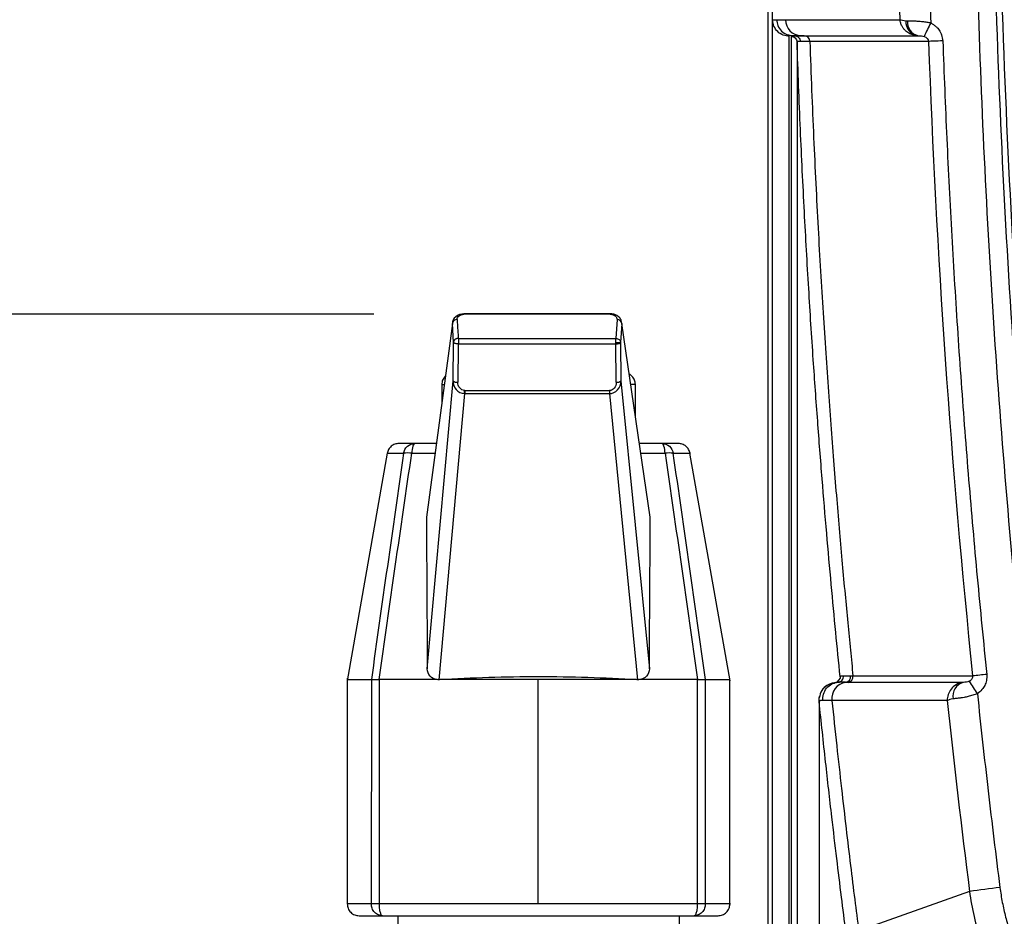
# Model space of a CAD drawing. Header units: millimetres. Extents: x 19 to 819, y 19 to 629.
# Tile 21 of 68: x 185 to 227, y 405 to 443. Entities that reach past the tile are written whole.
import ezdxf

# ---------------------------------------------------------------- set-up
doc = ezdxf.new("R2010")
doc.units = ezdxf.units.MM
doc.header["$LTSCALE"] = 3
doc.layers.add('DIMENSIONS', color=140, linetype='Continuous', lineweight=25)
doc.styles.add('SLDTEXTSTYLE0', font='TXT', dxfattribs={"width": 0.7})
doc.dimstyles.new('SLDDIMSTYLE1', dxfattribs={"dimtxt": 6.474023, "dimasz": 9.906, "dimexe": 0, "dimexo": 0.0625, "dimgap": 1.618506, "dimtad": 0, "dimtih": 1, "dimtoh": 1, "dimrnd": 1e-09, "dimzin": 12, "dimdsep": 46, "dimtxsty": 'SLDTEXTSTYLE0', "dimsah": 1, "dimcen": 0.09, "dimadec": 0, "dimazin": 3, "dimtfac": 1, "dimtofl": 0, "dimtmove": 0, "dimatfit": 3, "dimfxl": 0, "dimfrac": 2, "dimtolj": 1, "dimtzin": 12, "dimarcsym": 0})

# ---------------------------------------------------------------- blocks, each defined once
blk = doc.blocks.new('_D_3')
at = {"layer": 'DIMENSIONS'}
for p, q in [((260.278, 522.021), (134.04, 522.021)), ((143.565, 522.021), (143.565, 445.521)), ((133.946, 433.782), (131.772, 433.782)), ((131.772, 433.782), (131.772, 423.493)), ((153.184, 433.782), (155.358, 433.782)), ((155.358, 433.782), (155.358, 423.493)), ((131.772, 423.493), (133.946, 423.493)), ((155.358, 423.493), (153.184, 423.493)), ((143.565, 347.557), (143.565, 422.044)), ((213.616, 347.557), (134.04, 347.557))]:
    blk.add_line(p, q, dxfattribs=at)
for points in [[(143.565, 522.021), (142.041, 512.115), (145.089, 512.115)], [(143.565, 347.557), (145.089, 357.463), (142.041, 357.463)]]:
    blk.add_solid(points, dxfattribs=at)
at = {"layer": 'DIMENSIONS', "char_height": 6.35, "attachment_point": 1, "style": 'SLDTEXTSTYLE0'}
for s, insert in [('174.5', (131.253, 443.417)), ('6.87', (133.946, 431.679))]:
    blk.add_mtext(s, dxfattribs=dict(at, insert=insert))
blk = doc.blocks.new('_D_4')
at = {"layer": 'DIMENSIONS'}
for p, q in [((200.096, 430.53), (163.35, 430.53)), ((172.875, 430.53), (172.875, 402.439)), ((163.255, 390.701), (161.081, 390.701)), ((161.081, 390.701), (161.081, 380.411)), ((182.494, 390.701), (184.668, 390.701)), ((184.668, 390.701), (184.668, 380.411)), ((161.081, 380.411), (163.255, 380.411)), ((184.668, 380.411), (182.494, 380.411)), ((172.875, 351.057), (172.875, 378.962)), ((195.685, 351.057), (163.35, 351.057))]:
    blk.add_line(p, q, dxfattribs=at)
for points in [[(172.875, 430.53), (171.351, 420.624), (174.399, 420.624)], [(172.875, 351.057), (174.399, 360.963), (171.351, 360.963)]]:
    blk.add_solid(points, dxfattribs=at)
at = {"layer": 'DIMENSIONS', "char_height": 6.35, "attachment_point": 1, "style": 'SLDTEXTSTYLE0'}
for s, insert in [('79.5', (163.255, 400.335)), ('3.13', (163.255, 388.597))]:
    blk.add_mtext(s, dxfattribs=dict(at, insert=insert))

msp = doc.modelspace()

# ---------------------------------------------------------------- linework, layer by layer
for p, q in [((216.764, 456.039), (216.764, 400.653)), ((216.975, 399.449), (216.975, 442.986)), ((217.517, 443.01), (222.365, 443.009)), ((217.718, 442.352), (217.827, 442.331)), ((217.817, 442.33), (217.827, 442.331)), ((217.983, 442.314), (217.877, 442.331)), ((218.175, 442.331), (220.665, 442.331)), ((218.313, 442.331), (220.686, 442.331)), ((220.665, 442.331), (223.113, 442.331)), ((220.686, 442.331), (223.147, 442.331)), ((218.006, 442.067), (218.006, 400.286)), ((210.098, 430.556), (203.906, 430.556)), ((210.097, 430.53), (203.906, 430.53)), ((210.097, 430.53), (210.107, 430.53)), ((210.111, 430.556), (210.098, 430.556)), ((210.386, 430.311), (210.337, 429.511)), ((210.586, 430.137), (210.566, 430.241)), ((203.416, 430.137), (202.315, 421.94)), ((203.461, 429.339), (203.416, 430.137)), ((210.586, 430.137), (210.537, 429.337)), ((211.795, 421.94), (210.586, 430.137)), ((203.664, 429.511), (210.337, 429.511)), ((203.445, 427.714), (203.461, 429.339)), ((203.664, 429.28), (210.337, 429.28)), ((210.354, 427.656), (210.337, 429.28)), ((210.537, 429.337), (210.554, 427.714)), ((202.353, 415.514), (203.445, 427.714)), ((202.965, 427.556), (202.965, 426.782)), ((202.966, 427.556), (203.069, 427.556)), ((203.938, 427.302), (203.925, 427.302)), ((203.938, 427.302), (210.061, 427.302)), ((210.554, 427.714), (211.754, 415.514)), ((211.165, 427.556), (210.967, 427.556)), ((211.165, 426.212), (211.165, 427.556)), ((202.853, 415.054), (203.938, 427.171)), ((203.938, 427.171), (210.061, 427.171)), ((210.061, 427.171), (211.253, 415.054)), ((202.733, 425.056), (201.822, 425.056)), ((212.292, 425.056), (211.336, 425.056)), ((200.656, 424.643), (198.955, 414.999)), ((200.656, 424.643), (201.346, 424.643)), ((201.695, 424.643), (202.678, 424.643)), ((211.397, 424.643), (212.418, 424.643)), ((215.175, 414.999), (213.475, 424.643)), ((198.965, 415.114), (198.965, 405.556)), ((199.984, 415.056), (199.983, 405.556)), ((200.309, 415.056), (200.311, 405.556)), ((202.77, 415.056), (200.309, 415.056)), ((202.876, 415.056), (202.853, 415.054)), ((207.052, 415.056), (202.876, 415.056)), ((211.23, 415.056), (207.052, 415.056)), ((207.052, 405.556), (207.052, 415.056)), ((211.253, 415.054), (211.23, 415.056)), ((213.799, 415.056), (211.336, 415.056)), ((213.797, 405.556), (213.799, 415.056)), ((214.126, 405.556), (214.125, 415.056)), ((215.165, 405.556), (215.165, 415.114)), ((219.834, 415.117), (219.689, 414.943)), ((219.741, 414.944), (219.7, 414.932)), ((219.834, 415.171), (219.836, 415.146)), ((225.311, 406.086), (220.617, 404.415)), ((207.052, 405.556), (200.311, 405.556)), ((213.797, 405.556), (207.052, 405.556)), ((201.103, 405.056), (201.103, 399.564)), ((213.027, 399.564), (213.027, 405.056))]:
    msp.add_line(p, q)
at = {"flags": 128}
for points in [[(224.18, 442.111), (224.082, 442.107), (223.987, 442.104), (223.896, 442.101), (223.812, 442.098), (223.737, 442.095), (223.672, 442.093), (223.618, 442.091), (223.578, 442.089)], [(210.111, 430.556), (210.111, 430.556), (210.112, 430.556), (210.113, 430.554), (210.113, 430.551)], [(219.834, 415.174), (219.834, 415.124), (219.833, 415.11)], [(218.942, 414.126), (218.942, 414.268), (218.953, 414.34)]]:
    msp.add_lwpolyline(points, dxfattribs=at)
for centre, radius, start, end in [((218.196, 443.009), 0.678, 179.9389, 268.2364), ((223.201, 442.908), 0.584, 174.3895, 261.2958), ((223.256, 442.897), 0.576, 173.089, 259.0884), ((240.8, 434.288), 19.166, 153.3739, 155.281), ((218.306, 442.089), 0.242, 0.0575, 88.241), ((203.607, 430.119), 0.192, 87.3475, 174.5721), ((205.59, 430.533), 1.684, 179.2048, 180.1104), ((211.782, 430.533), 1.684, 179.2048, 180.1104), ((210.207, 430.527), 0.1, 163.4484, 178.5608), ((210.395, 430.119), 0.192, 5.5381, 92.6264), ((203.603, 427.887), 0.234, 227.6358, 280.2377), ((198.924, 427.56), 5.008, 355.5607, 357.0539), ((247.215, 427.302), 43.277, 179.9999, 180.1727), ((253.338, 427.302), 43.277, 179.9999, 180.1727), ((210.395, 427.889), 0.236, 259.8822, 312.1546), ((201.52, 423.562), 1.095, 80.8203, 99.1797), ((212.593, 423.554), 1.102, 80.8562, 99.1438), ((220.032, 415.187), 0.247, 278.0042, 6.4314), ((220.131, 415.185), 0.247, 278.7461, 6.6526), ((249.087, 191.982), 224.48, 95.89263, 96.04637), ((219.638, 414.197), 0.701, 93.1637, 136.6304), ((220.168, 414.259), 0.69, 98.4349, 186.7983), ((225.213, 414.361), 0.606, 106.7842, 191.16), ((244.018, 426.883), 22.182, 212.4324, 214.0655), ((276.238, 14.004), 395.376, 97.21259, 97.4006)]:
    msp.add_arc(centre, radius, start, end)
for points, knots in [([(264.088, 394.964), (263.835, 394.966), (263.331, 394.968), (262.574, 394.984), (261.817, 395.008), (261.06, 395.041), (260.302, 395.084), (259.545, 395.136), (258.16, 395.249), (256.151, 395.468), (253.527, 395.868), (250.922, 396.38), (248.771, 396.902), (247.067, 397.377), (245.805, 397.758), (244.539, 398.171), (243.492, 398.54), (242.748, 398.807), (242.316, 398.913), (242, 398.952), (241.662, 398.966), (241.208, 398.969), (240.395, 398.967), (239.499, 398.968), (238.588, 398.969), (237.905, 398.967), (237.207, 398.968), (236.298, 399.039), (235.168, 399.259), (233.857, 399.725), (232.627, 400.394), (231.511, 401.24), (230.54, 402.251), (229.732, 403.395), (229.112, 404.65), (228.761, 405.763), (228.605, 406.564), (228.544, 407.028), (228.502, 407.376), (228.46, 407.724), (228.401, 408.188), (228.304, 409.001), (227.926, 412.173), (227.345, 417.594), (226.687, 425.041), (226.171, 432.495), (225.796, 439.958), (225.562, 447.428), (225.409, 459.886), (225.851, 477.331), (227.158, 493.169), (228.168, 501.986), (228.363, 503.611), (228.476, 504.539), (228.556, 505.236), (228.672, 505.928), (228.899, 506.83), (229.308, 507.919), (229.994, 509.137), (230.861, 510.235), (231.884, 511.192), (233.043, 511.977), (234.307, 512.58), (235.426, 512.911), (236.342, 513.073), (237.038, 513.142), (237.74, 513.155), (238.471, 513.149), (239.647, 513.15), (240.704, 513.15), (241.618, 513.15), (241.974, 513.165), (242.325, 513.209), (242.675, 513.288), (243.017, 513.4), (243.475, 513.571), (244.281, 513.859), (245.439, 514.245), (247.298, 514.817), (249.642, 515.447), (252.015, 515.964), (253.929, 516.311), (255.373, 516.537), (256.82, 516.729), (258.269, 516.885), (259.72, 517.006), (261.174, 517.092), (262.63, 517.145), (263.602, 517.151), (264.088, 517.153)], [0, 0, 0, 0, 0.004234, 0.008469, 0.012707, 0.016947, 0.021191, 0.025439, 0.029691, 0.044519, 0.059336, 0.07424, 0.089062, 0.096479, 0.103932, 0.111174, 0.118842, 0.122568, 0.124425, 0.126294, 0.12791, 0.130093, 0.133916, 0.141562, 0.14513, 0.149209, 0.153028, 0.156836, 0.164494, 0.172285, 0.18009, 0.187908, 0.195703, 0.203526, 0.211313, 0.219102, 0.223034, 0.224997, 0.226959, 0.228921, 0.230882, 0.234806, 0.242654, 0.2845, 0.326314, 0.368111, 0.409906, 0.451713, 0.493548, 0.618999, 0.744425, 0.760113, 0.767959, 0.771882, 0.775806, 0.779737, 0.78364, 0.79141, 0.799186, 0.807009, 0.814794, 0.822611, 0.830413, 0.838211, 0.842112, 0.846007, 0.849947, 0.853892, 0.858278, 0.869672, 0.871643, 0.873613, 0.875646, 0.877585, 0.87962, 0.881679, 0.885793, 0.893981, 0.902171, 0.918434, 0.934714, 0.94291, 0.951087, 0.959249, 0.967401, 0.975547, 0.983692, 0.991842, 1, 1, 1, 1]), ([(229.311, 407.022), (229.306, 407.065), (229.3, 407.111), (229.289, 407.2), (229.272, 407.333), (229.256, 407.467), (229.223, 407.734), (229.201, 407.911), (229.136, 408.445), (229.092, 408.801), (228.965, 409.869), (228.881, 410.581), (228.637, 412.717), (228.482, 414.143), (228.041, 418.422), (227.778, 421.278), (227.082, 429.847), (226.743, 435.565), (226.314, 447.01), (226.224, 452.737), (226.277, 461.336), (226.326, 464.204), (226.486, 469.935), (226.597, 472.798), (227.024, 481.381), (227.433, 487.094), (228.233, 495.65), (228.531, 498.5), (228.942, 502.059), (229.048, 502.949), (229.156, 503.838), (229.199, 504.194), (229.221, 504.378), (229.284, 504.909), (229.325, 505.249), (229.505, 506.223), (229.7, 506.847), (230.098, 507.744), (230.249, 508.038), (230.587, 508.604), (230.771, 508.875), (231.169, 509.393), (231.382, 509.641), (231.839, 510.11), (232.083, 510.334), (232.849, 510.954), (233.403, 511.302), (234.291, 511.727), (234.598, 511.852), (235.219, 512.062), (235.534, 512.149), (236.173, 512.284), (236.496, 512.333), (236.987, 512.379), (237.151, 512.389), (237.399, 512.397), (237.486, 512.399), (237.659, 512.401), (237.747, 512.402), (238.011, 512.403), (238.19, 512.402), (238.552, 512.4), (238.736, 512.4), (239.278, 512.4), (240, 512.4), (240.812, 512.4), (241.263, 512.4), (241.399, 512.4), (241.442, 512.4), (241.54, 512.401), (241.59, 512.401), (241.839, 512.406), (242.045, 512.418), (242.364, 512.458), (242.472, 512.476), (242.689, 512.52), (242.8, 512.547), (243.115, 512.637), (243.307, 512.706), (243.581, 512.806), (243.67, 512.839), (243.8, 512.887), (243.843, 512.903), (243.927, 512.934), (243.968, 512.948), (244.187, 513.026), (244.363, 513.087), (245.24, 513.388), (245.945, 513.615), (249.481, 514.683), (252.348, 515.323), (256.707, 515.97), (258.169, 516.134), (260.377, 516.297), (261.116, 516.337), (262.598, 516.391), (263.343, 516.404), (264.087, 516.404)], [0, 0, 0, 0, 0.000977, 0.000977, 0.001953, 0.003906, 0.003906, 0.007813, 0.007813, 0.015625, 0.015625, 0.03125, 0.03125, 0.0625, 0.0625, 0.125, 0.125, 0.25, 0.25, 0.375, 0.375, 0.4375, 0.4375, 0.5, 0.5, 0.625, 0.625, 0.6875, 0.6875, 0.703125, 0.707031, 0.707031, 0.710938, 0.710938, 0.71875, 0.71875, 0.734375, 0.734375, 0.742188, 0.742188, 0.75, 0.75, 0.757813, 0.757813, 0.765625, 0.765625, 0.78125, 0.78125, 0.789063, 0.789063, 0.796875, 0.796875, 0.804688, 0.804688, 0.808594, 0.808594, 0.810547, 0.810547, 0.8125, 0.8125, 0.816406, 0.816406, 0.820313, 0.820313, 0.828125, 0.835938, 0.837891, 0.837891, 0.838867, 0.838867, 0.839844, 0.839844, 0.84375, 0.84375, 0.845703, 0.845703, 0.847656, 0.847656, 0.851563, 0.851563, 0.853516, 0.853516, 0.854492, 0.854492, 0.855469, 0.855469, 0.859375, 0.859375, 0.875, 0.875, 0.9375, 0.9375, 0.96875, 0.96875, 0.984375, 0.984375, 1, 1, 1, 1]), ([(281.716, 513.508), (278.542, 514.482), (275.305, 515.182), (270.408, 515.833), (268.768, 515.984), (266.295, 516.11), (265.469, 516.136), (263.824, 516.153), (263.004, 516.145), (258.914, 516.02), (255.677, 515.649), (250.874, 514.704), (249.281, 514.323), (246.906, 513.649), (246.116, 513.408), (244.935, 513.02), (244.542, 512.886), (244.052, 512.714), (243.95, 512.677), (243.753, 512.604), (243.656, 512.568), (243.372, 512.464), (243.188, 512.4), (242.829, 512.295), (242.654, 512.255), (242.294, 512.196), (242.109, 512.177), (241.733, 512.154), (241.545, 512.152), (241.137, 512.152), (240.524, 512.152), (239.707, 512.152), (239.094, 512.152), (238.686, 512.152), (238.484, 512.153), (238.075, 512.155), (237.868, 512.156), (237.555, 512.153), (237.452, 512.152), (237.235, 512.145), (237.127, 512.14), (236.588, 512.102), (236.161, 512.037), (235.331, 511.844), (234.926, 511.715), (234.135, 511.393), (233.748, 511.197), (233.019, 510.754), (232.674, 510.506), (232.023, 509.955), (231.716, 509.648), (231.16, 508.998), (230.909, 508.655), (230.463, 507.929), (230.267, 507.544), (229.94, 506.751), (229.81, 506.348), (229.663, 505.732), (229.622, 505.522), (229.556, 505.11), (229.53, 504.907), (229.481, 504.507), (229.459, 504.309), (229.424, 504.017), (229.411, 503.917), (229.387, 503.719), (229.375, 503.621), (229.315, 503.126), (229.268, 502.73), (228.472, 496.003), (227.877, 489.654), (226.556, 470.574), (226.293, 457.855), (226.822, 438.787), (227.152, 432.432), (227.879, 422.902), (228.16, 419.725), (228.639, 414.968), (228.809, 413.384), (229.077, 411.008), (229.169, 410.217), (229.311, 409.03), (229.382, 408.436), (229.467, 407.744), (229.51, 407.398), (229.529, 407.25), (229.541, 407.151), (229.547, 407.104), (229.553, 407.052)], [0, 0, 0, 0, 0.0625, 0.0625, 0.09375, 0.09375, 0.109375, 0.109375, 0.125, 0.125, 0.1875, 0.1875, 0.21875, 0.21875, 0.234375, 0.234375, 0.242187, 0.242187, 0.244141, 0.244141, 0.246094, 0.246094, 0.25, 0.25, 0.253906, 0.253906, 0.257812, 0.257812, 0.261719, 0.261719, 0.265625, 0.273437, 0.277344, 0.277344, 0.28125, 0.28125, 0.285156, 0.285156, 0.287109, 0.287109, 0.289062, 0.289062, 0.296875, 0.296875, 0.304687, 0.304687, 0.3125, 0.3125, 0.320312, 0.320312, 0.328125, 0.328125, 0.335937, 0.335937, 0.34375, 0.34375, 0.351562, 0.351562, 0.355469, 0.355469, 0.359375, 0.359375, 0.363281, 0.363281, 0.365234, 0.365234, 0.367187, 0.367187, 0.375, 0.375, 0.5, 0.5, 0.75, 0.75, 0.875, 0.875, 0.9375, 0.9375, 0.96875, 0.96875, 0.984375, 0.984375, 0.992187, 0.996094, 0.998047, 0.999023, 0.999023, 1, 1, 1, 1]), ([(216.975, 442.986), (216.924, 444.854), (216.815, 448.795), (216.754, 453.125), (216.77, 455.586), (216.772, 455.973)], [0, 0, 0, 0, 0.431614, 0.910478, 1, 1, 1, 1]), ([(223.447, 456.057), (223.448, 455.429), (223.45, 454.174), (223.464, 452.291), (223.486, 450.408), (223.517, 448.525), (223.558, 446.642), (223.607, 444.76), (223.647, 443.505), (223.667, 442.877)], [0, 0, 0, 0, 0.142865, 0.285722, 0.428575, 0.571425, 0.714277, 0.857135, 1, 1, 1, 1]), ([(216.975, 442.986), (216.976, 442.988), (216.978, 442.993), (216.992, 442.999), (217.015, 443.003), (217.047, 443.007), (217.088, 443.009), (217.123, 443.009), (217.141, 443.009)], [0, 0, 0, 0, 0.165898, 0.332209, 0.498855, 0.665755, 0.832831, 1, 1, 1, 1]), ([(217.675, 442.309), (217.593, 442.309), (217.506, 442.323), (217.337, 442.389), (217.256, 442.44), (217.12, 442.571), (217.066, 442.651), (216.995, 442.818), (216.978, 442.905), (216.975, 442.986)], [0, 0, 0, 0, 0.25, 0.25, 0.5, 0.5, 0.75, 0.75, 1, 1, 1, 1]), ([(217.141, 443.009), (217.153, 442.923), (217.177, 442.744), (217.338, 442.518), (217.533, 442.377), (217.671, 442.358), (217.718, 442.352)], [0, 0, 0, 0, 0.2689816, 0.5591826, 0.8493842, 1, 1, 1, 1]), ([(223.113, 442.331), (223.087, 442.332), (223.032, 442.334), (222.949, 442.349), (222.862, 442.374), (222.775, 442.413), (222.69, 442.464), (222.605, 442.533), (222.522, 442.623), (222.448, 442.737), (222.391, 442.868), (222.373, 442.962), (222.365, 443.009)], [0, 0, 0, 0, 0.072061, 0.149014, 0.230684, 0.316729, 0.406629, 0.499686, 0.612539, 0.735496, 0.865796, 1, 1, 1, 1]), ([(222.684, 442.966), (222.712, 442.966), (222.765, 442.966), (222.853, 442.965), (222.944, 442.962), (223.036, 442.957), (223.13, 442.951), (223.224, 442.943), (223.317, 442.933), (223.408, 442.922), (223.497, 442.909), (223.583, 442.894), (223.639, 442.883), (223.667, 442.877)], [0, 0, 0, 0, 0.103122, 0.204459, 0.303703, 0.400587, 0.49489, 0.586438, 0.675105, 0.760811, 0.843519, 0.923235, 1, 1, 1, 1]), ([(223.667, 442.877), (223.706, 442.853), (223.781, 442.807), (223.881, 442.73), (223.964, 442.651), (224.056, 442.536), (224.14, 442.355), (224.166, 442.197), (224.18, 442.111)], [0, 0, 0, 0, 0.143387, 0.273669, 0.392151, 0.500569, 0.730459, 1, 1, 1, 1]), ([(217.675, 400.367), (217.675, 403.067), (217.675, 405.789), (217.675, 411.167), (217.675, 413.823), (217.675, 418.944), (217.675, 421.409), (217.675, 426.027), (217.675, 428.18), (217.675, 432.074), (217.675, 433.815), (217.675, 436.819), (217.675, 438.084), (217.675, 440.114), (217.675, 440.881), (217.675, 441.939), (217.675, 442.23), (217.675, 442.309)], [0, 0, 0, 0, 0.125, 0.125, 0.25, 0.25, 0.375, 0.375, 0.5, 0.5, 0.625, 0.625, 0.75, 0.75, 0.875, 0.875, 1, 1, 1, 1]), ([(217.756, 442.308), (217.756, 442.299), (217.756, 442.282), (217.756, 442.243), (217.756, 442.194), (217.756, 442.135), (217.756, 442.065), (217.756, 441.985), (217.756, 441.895), (217.756, 441.795), (217.756, 441.686), (217.756, 441.567), (217.756, 441.438), (217.756, 441.3), (217.756, 441.153), (217.756, 440.996), (217.756, 440.831), (217.756, 440.657), (217.756, 440.475), (217.756, 440.284), (217.756, 440.084), (217.756, 439.877), (217.756, 439.661), (217.756, 439.437), (217.756, 439.206), (217.756, 438.967), (217.756, 438.721), (217.756, 438.467), (217.756, 438.206), (217.756, 437.938), (217.756, 437.663), (217.756, 437.381), (217.756, 437.093), (217.756, 436.798), (217.756, 436.497), (217.756, 436.189), (217.756, 435.876), (217.756, 435.557), (217.756, 435.231), (217.756, 434.901), (217.756, 434.564), (217.755, 434.223), (217.755, 433.876), (217.755, 433.524), (217.755, 433.167), (217.755, 432.806), (217.755, 432.439), (217.755, 432.068), (217.755, 431.693), (217.755, 431.314), (217.755, 430.93), (217.755, 430.542), (217.755, 430.151), (217.755, 429.755), (217.755, 429.356), (217.755, 428.954), (217.755, 428.548), (217.755, 428.139), (217.755, 427.727), (217.755, 427.312), (217.755, 426.894), (217.755, 426.473), (217.755, 426.049), (217.755, 425.623), (217.755, 425.195), (217.755, 424.764), (217.755, 424.331), (217.755, 423.896), (217.755, 423.46), (217.755, 423.021), (217.755, 422.58), (217.755, 422.138), (217.755, 421.695), (217.755, 421.249), (217.755, 420.803), (217.755, 420.355), (217.755, 419.907), (217.754, 419.457), (217.754, 419.006), (217.754, 418.555), (217.754, 418.102), (217.754, 417.65), (217.754, 417.196), (217.754, 416.742), (217.754, 416.288), (217.754, 415.834), (217.754, 415.379), (217.754, 414.924), (217.754, 414.469), (217.754, 414.014), (217.754, 413.56), (217.754, 413.105), (217.754, 412.651), (217.754, 412.197), (217.754, 411.744), (217.754, 411.291), (217.754, 410.839), (217.754, 410.388), (217.754, 409.937), (217.754, 409.487), (217.753, 409.038), (217.753, 408.59), (217.753, 408.143), (217.753, 407.697), (217.753, 407.252), (217.753, 406.808), (217.753, 406.366), (217.753, 405.925), (217.753, 405.485), (217.753, 405.047), (217.753, 404.61), (217.753, 404.174), (217.753, 403.741), (217.753, 403.309), (217.753, 402.878), (217.753, 402.45), (217.753, 402.023), (217.753, 401.598), (217.753, 401.175), (217.752, 400.753), (217.752, 400.473), (217.752, 400.333)], [0, 0, 0, 0, 0.01076, 0.02148, 0.03216, 0.042801, 0.053401, 0.063961, 0.074482, 0.084962, 0.095403, 0.105803, 0.116164, 0.126484, 0.136765, 0.147006, 0.157207, 0.167368, 0.177489, 0.18757, 0.197611, 0.207612, 0.217573, 0.227494, 0.237376, 0.247217, 0.257018, 0.26678, 0.276501, 0.286183, 0.295825, 0.305426, 0.314988, 0.32451, 0.333992, 0.343434, 0.352836, 0.362198, 0.37152, 0.380802, 0.390044, 0.399246, 0.408408, 0.417531, 0.426613, 0.435656, 0.444658, 0.453621, 0.462543, 0.471426, 0.480269, 0.489072, 0.497835, 0.506558, 0.51524, 0.523884, 0.532487, 0.54105, 0.549573, 0.558056, 0.566499, 0.574903, 0.583266, 0.59159, 0.599873, 0.608117, 0.616321, 0.624484, 0.632608, 0.640692, 0.648736, 0.65674, 0.664704, 0.672628, 0.680512, 0.688356, 0.69616, 0.703924, 0.711649, 0.719333, 0.726977, 0.734582, 0.742146, 0.749671, 0.757156, 0.7646, 0.772005, 0.77937, 0.786695, 0.79398, 0.801225, 0.80843, 0.815595, 0.82272, 0.829805, 0.83685, 0.843856, 0.850821, 0.857747, 0.864632, 0.871478, 0.878283, 0.885049, 0.891775, 0.89846, 0.905106, 0.911712, 0.918278, 0.924804, 0.93129, 0.937736, 0.944142, 0.950508, 0.956835, 0.963121, 0.969367, 0.975574, 0.98174, 0.987867, 0.993953, 1, 1, 1, 1]), ([(217.893, 442.331), (217.878, 442.331), (217.849, 442.331), (217.816, 442.329), (217.789, 442.326), (217.77, 442.321), (217.758, 442.315), (217.757, 442.31), (217.756, 442.308)], [0, 0, 0, 0, 0.16687, 0.333475, 0.499953, 0.666442, 0.833079, 1, 1, 1, 1]), ([(217.756, 442.308), (217.814, 442.308), (217.881, 442.285), (217.978, 442.191), (218.004, 442.125), (218.006, 442.067)], [0, 0, 0, 0, 0.5, 0.5, 1, 1, 1, 1]), ([(218.313, 442.331), (218.283, 442.331), (218.222, 442.331), (218.141, 442.331), (218.067, 442.331), (218.001, 442.331), (217.942, 442.331), (217.909, 442.331), (217.893, 442.331)], [0, 0, 0, 0, 0.166913, 0.333535, 0.500009, 0.666482, 0.833098, 1, 1, 1, 1]), ([(217.893, 442.331), (217.95, 442.331), (218.016, 442.308), (218.112, 442.214), (218.137, 442.148), (218.139, 442.09)], [0, 0, 0, 0, 0.5, 0.5, 1, 1, 1, 1]), ([(223.147, 442.331), (223.19, 442.331), (223.234, 442.33), (223.318, 442.322), (223.357, 442.315), (223.39, 442.302)], [0, 0, 0, 0, 0.5, 0.5, 1, 1, 1, 1]), ([(218.139, 442.09), (218.125, 442.09), (218.097, 442.089), (218.064, 442.087), (218.038, 442.084), (218.019, 442.08), (218.008, 442.074), (218.006, 442.069), (218.006, 442.067)], [0, 0, 0, 0, 0.167068, 0.334058, 0.500909, 0.667557, 0.833941, 1, 1, 1, 1]), ([(219.834, 415.174), (219.772, 415.802), (219.641, 417.104), (219.451, 419.128), (219.258, 421.295), (219.065, 423.605), (218.875, 426.057), (218.683, 428.745), (218.494, 431.699), (218.311, 434.948), (218.141, 438.429), (218.052, 440.829), (218.006, 442.067)], [0, 0, 0, 0, 0.07016, 0.14559, 0.226289, 0.312258, 0.403496, 0.5, 0.612122, 0.732833, 0.862128, 1, 1, 1, 1]), ([(218.548, 442.089), (218.518, 442.089), (218.459, 442.089), (218.38, 442.089), (218.307, 442.089), (218.243, 442.09), (218.186, 442.09), (218.155, 442.09), (218.139, 442.09)], [0, 0, 0, 0, 0.168035, 0.335624, 0.502689, 0.669156, 0.83495, 1, 1, 1, 1]), ([(218.548, 442.089), (218.573, 441.4), (218.622, 440.041), (218.707, 438.033), (218.799, 436.087), (218.897, 434.201), (219, 432.376), (219.107, 430.613), (219.218, 428.91), (219.332, 427.269), (219.448, 425.688), (219.566, 424.168), (219.684, 422.71), (219.802, 421.312), (219.92, 419.974), (220.037, 418.698), (220.151, 417.483), (220.264, 416.328), (220.339, 415.578), (220.376, 415.213)], [0, 0, 0, 0, 0.07683, 0.151409, 0.223737, 0.293814, 0.361641, 0.427217, 0.490542, 0.551616, 0.61044, 0.667012, 0.721334, 0.773406, 0.823226, 0.870796, 0.916115, 0.959183, 1, 1, 1, 1]), ([(224.18, 442.111), (224.205, 441.421), (224.256, 440.042), (224.346, 437.974), (224.445, 435.907), (224.556, 433.841), (224.678, 431.775), (224.81, 429.71), (224.953, 427.646), (225.107, 425.582), (225.272, 423.52), (225.447, 421.458), (225.634, 419.396), (225.831, 417.336), (225.971, 415.963), (226.041, 415.276)], [0, 0, 0, 0, 0.076946, 0.153881, 0.230806, 0.307724, 0.384636, 0.461546, 0.538454, 0.615363, 0.692276, 0.769194, 0.846119, 0.923054, 1, 1, 1, 1]), ([(203.906, 430.551), (203.775, 430.551), (203.645, 430.507), (203.463, 430.353), (203.412, 430.246), (203.416, 430.137)], [0, 0, 0, 0, 0.5, 0.5, 1, 1, 1, 1]), ([(203.616, 430.311), (203.612, 430.368), (203.642, 430.425), (203.749, 430.506), (203.827, 430.53), (203.906, 430.53)], [0, 0, 0, 0, 0.5, 0.5, 1, 1, 1, 1]), ([(203.616, 430.311), (203.625, 430.155), (203.64, 429.889), (203.657, 429.622), (203.664, 429.511)], [0, 0, 0, 0, 0.583319, 1, 1, 1, 1]), ([(210.107, 430.53), (210.184, 430.528), (210.259, 430.503), (210.362, 430.423), (210.39, 430.367), (210.386, 430.311)], [0, 0, 0, 0, 0.5, 0.5, 1, 1, 1, 1]), ([(210.566, 430.241), (210.563, 430.259), (210.553, 430.326), (210.482, 430.408), (210.386, 430.478), (210.302, 430.518), (210.21, 430.544), (210.146, 430.548), (210.113, 430.551)], [0, 0, 0, 0, 0.107993, 0.421769, 0.572138, 0.717866, 0.859929, 1, 1, 1, 1]), ([(203.664, 429.511), (203.649, 429.51), (203.619, 429.508), (203.576, 429.494), (203.54, 429.475), (203.511, 429.451), (203.491, 429.427), (203.477, 429.403), (203.469, 429.382), (203.464, 429.365), (203.462, 429.351), (203.462, 429.342), (203.461, 429.339)], [0, 0, 0, 0, 0.147631, 0.292512, 0.429695, 0.555238, 0.666629, 0.762731, 0.843453, 0.909339, 0.961227, 1, 1, 1, 1]), ([(203.664, 429.511), (203.665, 429.509), (203.667, 429.504), (203.667, 429.489), (203.668, 429.459), (203.667, 429.414), (203.668, 429.362), (203.667, 429.32), (203.667, 429.293), (203.665, 429.283), (203.664, 429.28)], [0, 0, 0, 0, 0.030254, 0.121675, 0.280158, 0.499794, 0.704973, 0.871958, 0.968224, 1, 1, 1, 1]), ([(210.337, 429.337), (210.337, 429.372), (210.337, 429.409), (210.337, 429.47), (210.337, 429.495), (210.337, 429.511)], [0, 0, 0, 0, 0.5, 0.5, 1, 1, 1, 1]), ([(210.337, 429.511), (210.383, 429.51), (210.438, 429.493), (210.516, 429.425), (210.536, 429.378), (210.537, 429.337)], [0, 0, 0, 0, 0.5, 0.5, 1, 1, 1, 1]), ([(203.664, 429.28), (203.651, 429.28), (203.621, 429.281), (203.572, 429.286), (203.518, 429.297), (203.482, 429.311), (203.468, 429.324), (203.463, 429.332), (203.462, 429.336), (203.461, 429.339)], [0, 0, 0, 0, 0.124969, 0.290421, 0.496396, 0.7517, 0.877433, 0.926963, 1, 1, 1, 1]), ([(203.664, 429.28), (203.661, 429.054), (203.653, 428.513), (203.648, 427.972), (203.645, 427.656)], [0, 0, 0, 0, 0.4166739, 1, 1, 1, 1]), ([(210.337, 429.337), (210.383, 429.337), (210.437, 429.337), (210.515, 429.337), (210.535, 429.337), (210.537, 429.337)], [0, 0, 0, 0, 0.5, 0.5, 1, 1, 1, 1]), ([(210.337, 429.28), (210.383, 429.28), (210.437, 429.286), (210.515, 429.309), (210.535, 429.324), (210.537, 429.337)], [0, 0, 0, 0, 0.5, 0.5, 1, 1, 1, 1]), ([(203.117, 427.914), (203.115, 427.913), (203.087, 427.89), (203.046, 427.831), (202.982, 427.716), (202.972, 427.619), (202.965, 427.556)], [0, 0, 0, 0, 0.0180765, 0.2765949, 0.5297416, 1, 1, 1, 1]), ([(211.165, 427.556), (211.159, 427.619), (211.148, 427.716), (211.086, 427.832), (211.021, 427.911), (210.958, 427.966), (210.915, 427.987), (210.903, 427.993)], [0, 0, 0, 0, 0.350159, 0.538655, 0.73115, 0.923645, 1, 1, 1, 1]), ([(203.445, 427.714), (203.445, 427.575), (203.495, 427.439), (203.668, 427.24), (203.791, 427.179), (203.917, 427.172)], [0, 0, 0, 0, 0.5, 0.5, 1, 1, 1, 1]), ([(203.925, 427.302), (203.85, 427.306), (203.776, 427.346), (203.673, 427.476), (203.644, 427.566), (203.645, 427.656)], [0, 0, 0, 0, 0.5, 0.5, 1, 1, 1, 1]), ([(210.061, 427.171), (210.191, 427.172), (210.32, 427.231), (210.502, 427.431), (210.554, 427.572), (210.554, 427.714)], [0, 0, 0, 0, 0.5, 0.5, 1, 1, 1, 1]), ([(210.354, 427.656), (210.355, 427.563), (210.324, 427.471), (210.216, 427.34), (210.139, 427.302), (210.061, 427.302)], [0, 0, 0, 0, 0.5, 0.5, 1, 1, 1, 1]), ([(201.148, 425.056), (201.092, 425.05), (200.975, 425.039), (200.82, 424.947), (200.702, 424.81), (200.671, 424.697), (200.656, 424.643)], [0, 0, 0, 0, 0.242239, 0.499993, 0.75775, 1, 1, 1, 1]), ([(201.346, 424.643), (201.364, 424.748), (201.421, 424.861), (201.601, 425.017), (201.718, 425.056), (201.822, 425.056)], [0, 0, 0, 0, 0.5, 0.5, 1, 1, 1, 1]), ([(201.822, 425.056), (201.794, 425.056), (201.763, 425.017), (201.715, 424.861), (201.7, 424.748), (201.695, 424.643)], [0, 0, 0, 0, 0.5, 0.5, 1, 1, 1, 1]), ([(212.418, 424.643), (212.413, 424.748), (212.398, 424.861), (212.35, 425.017), (212.319, 425.056), (212.292, 425.056)], [0, 0, 0, 0, 0.5, 0.5, 1, 1, 1, 1]), ([(212.292, 425.056), (212.396, 425.056), (212.513, 425.017), (212.693, 424.861), (212.75, 424.748), (212.768, 424.643)], [0, 0, 0, 0, 0.5, 0.5, 1, 1, 1, 1]), ([(213.475, 424.643), (213.46, 424.697), (213.428, 424.81), (213.31, 424.947), (213.155, 425.039), (213.039, 425.05), (212.982, 425.056)], [0, 0, 0, 0, 0.24225, 0.500007, 0.757761, 1, 1, 1, 1]), ([(212.768, 424.643), (212.96, 424.643), (213.344, 424.643), (213.532, 424.643), (213.474, 424.643), (213.473, 424.643)], [0, 0, 0, 0, 0.495619, 0.995425, 1, 1, 1, 1]), ([(202.315, 421.94), (202.321, 420.869), (202.328, 419.798), (202.334, 418.727), (202.34, 417.656), (202.347, 416.585), (202.353, 415.514)], [0, 0, 0, 0, 0.003265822, 0.003265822, 0.003265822, 0.006531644, 0.006531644, 0.006531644, 0.006531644]), ([(211.754, 415.514), (211.761, 416.585), (211.768, 417.656), (211.775, 418.727), (211.781, 419.798), (211.788, 420.869), (211.795, 421.94)], [0, 0, 0, 0, 0.003265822, 0.003265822, 0.003265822, 0.006531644, 0.006531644, 0.006531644, 0.006531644]), ([(202.77, 415.056), (202.656, 415.068), (202.549, 415.119), (202.396, 415.286), (202.354, 415.398), (202.353, 415.514)], [0, 0, 0, 0, 0.5, 0.5, 1, 1, 1, 1]), ([(211.754, 415.514), (211.753, 415.398), (211.71, 415.286), (211.558, 415.12), (211.451, 415.068), (211.336, 415.056)], [0, 0, 0, 0, 0.5, 0.5, 1, 1, 1, 1]), ([(219.741, 414.944), (219.8, 414.949), (219.867, 414.979), (219.956, 415.087), (219.974, 415.159), (219.968, 415.219)], [0, 0, 0, 0, 0.5, 0.5, 1, 1, 1, 1]), ([(219.834, 415.174), (219.835, 415.179), (219.836, 415.189), (219.848, 415.2), (219.866, 415.209), (219.893, 415.215), (219.926, 415.218), (219.954, 415.219), (219.968, 415.219)], [0, 0, 0, 0, 0.1663044, 0.3328063, 0.4994666, 0.6662458, 0.8331038, 1, 1, 1, 1]), ([(219.968, 415.219), (219.984, 415.218), (220.015, 415.218), (220.071, 415.217), (220.133, 415.216), (220.201, 415.215), (220.252, 415.215), (220.278, 415.214)], [0, 0, 0, 0, 0.201277, 0.401992, 0.602068, 0.801429, 1, 1, 1, 1]), ([(225.442, 415.214), (225.448, 415.169), (225.437, 415.124), (225.385, 415.045), (225.345, 415.011), (225.296, 414.986)], [0, 0, 0, 0, 0.5, 0.5, 1, 1, 1, 1]), ([(226.041, 415.276), (226.041, 415.231), (226.041, 415.145), (226.025, 415.022), (225.999, 414.911), (225.945, 414.776), (225.831, 414.616), (225.709, 414.513), (225.642, 414.458)], [0, 0, 0, 0, 0.141638, 0.271126, 0.390022, 0.500338, 0.72763, 1, 1, 1, 1]), ([(199.01, 415.056), (198.995, 415.056), (198.914, 415.056), (199.208, 415.056), (199.724, 415.056), (199.984, 415.056)], [0, 0, 0, 0, 0.094648, 0.543094, 1, 1, 1, 1]), ([(199.984, 415.056), (200.008, 415.058), (200.05, 415.062), (200.163, 415.062), (200.233, 415.058), (200.309, 415.056)], [0, 0, 0, 0, 0.5, 0.5, 1, 1, 1, 1]), ([(202.876, 415.056), (204.252, 415.144), (205.652, 415.189), (208.453, 415.189), (209.853, 415.144), (211.23, 415.056)], [0, 0, 0, 0, 0.5, 0.5, 1, 1, 1, 1]), ([(213.799, 415.056), (213.876, 415.058), (213.945, 415.062), (214.059, 415.062), (214.101, 415.058), (214.125, 415.056)], [0, 0, 0, 0, 0.5, 0.5, 1, 1, 1, 1]), ([(214.125, 415.056), (214.457, 415.056), (215.062, 415.056), (215.103, 415.056), (215.121, 415.056)], [0, 0, 0, 0, 0.547046, 1, 1, 1, 1]), ([(219.709, 414.944), (219.562, 414.922), (219.333, 414.889), (219.029, 414.61), (218.973, 414.396), (218.944, 414.287)], [0, 0, 0, 0, 0.472238, 0.7317, 1, 1, 1, 1]), ([(219.107, 414.175), (219.099, 414.257), (219.104, 414.348), (219.155, 414.528), (219.199, 414.617), (219.323, 414.769), (219.401, 414.831), (219.569, 414.916), (219.658, 414.938), (219.741, 414.944)], [0, 0, 0, 0, 0.25, 0.25, 0.5, 0.5, 0.75, 0.75, 1, 1, 1, 1]), ([(220.066, 414.942), (220.039, 414.942), (219.985, 414.942), (219.913, 414.943), (219.848, 414.944), (219.79, 414.944), (219.757, 414.944), (219.741, 414.944)], [0, 0, 0, 0, 0.2010648, 0.4013899, 0.6011836, 0.8006524, 1, 1, 1, 1]), ([(220.169, 414.941), (220.151, 414.941), (220.116, 414.941), (220.083, 414.941), (220.066, 414.942)], [0, 0, 0, 0, 0.502111, 1, 1, 1, 1]), ([(225.038, 414.941), (224.923, 414.928), (224.824, 414.889), (224.655, 414.786), (224.585, 414.721), (224.421, 414.507), (224.368, 414.339), (224.368, 414.177)], [0, 0, 0, 0, 0.25, 0.25, 0.5, 0.5, 1, 1, 1, 1]), ([(225.296, 414.986), (225.262, 414.969), (225.22, 414.958), (225.131, 414.945), (225.083, 414.942), (225.038, 414.941)], [0, 0, 0, 0, 0.5, 0.5, 1, 1, 1, 1]), ([(225.642, 414.458), (225.609, 414.446), (225.544, 414.423), (225.445, 414.393), (225.349, 414.365), (225.256, 414.341), (225.167, 414.32), (225.064, 414.299), (224.935, 414.279), (224.774, 414.259), (224.674, 414.249), (224.619, 414.244)], [0, 0, 0, 0, 0.088301, 0.17531, 0.26077, 0.34444, 0.4261, 0.505556, 0.633173, 0.798542, 1, 1, 1, 1]), ([(225.642, 414.458), (225.716, 413.773), (225.863, 412.404), (226.097, 410.352), (226.341, 408.301), (226.512, 406.935), (226.598, 406.251)], [0, 0, 0, 0, 0.250003, 0.5, 0.749997, 1, 1, 1, 1]), ([(219.107, 414.175), (219.089, 414.175), (219.055, 414.174), (219.014, 414.169), (218.982, 414.162), (218.959, 414.153), (218.945, 414.141), (218.943, 414.131), (218.942, 414.126)], [0, 0, 0, 0, 0.167072, 0.334061, 0.500906, 0.667549, 0.833933, 1, 1, 1, 1]), ([(220.079, 404.352), (220.015, 404.851), (219.883, 405.892), (219.683, 407.52), (219.458, 409.424), (219.206, 411.64), (219.033, 413.271), (218.942, 414.126)], [0, 0, 0, 0, 0.153275, 0.319954, 0.500037, 0.737874, 1, 1, 1, 1]), ([(218.942, 413.995), (218.942, 413.976), (218.942, 413.937), (218.942, 413.866), (218.943, 413.782), (218.943, 413.684), (218.943, 413.571), (218.943, 413.44), (218.943, 413.292), (218.943, 412.978), (218.944, 412.442), (218.944, 411.589), (218.944, 410.58), (218.943, 409.493), (218.943, 408.435), (218.942, 407.602), (218.942, 406.999), (218.942, 406.675), (218.942, 406.56)], [0, 0, 0, 0, 0.026899, 0.055014, 0.084359, 0.114951, 0.146804, 0.179932, 0.214348, 0.250065, 0.379774, 0.500098, 0.617624, 0.749996, 0.846443, 0.920381, 0.97159, 1, 1, 1, 1]), ([(219.482, 414.177), (219.451, 414.177), (219.388, 414.177), (219.305, 414.176), (219.23, 414.176), (219.163, 414.175), (219.125, 414.175), (219.107, 414.175)], [0, 0, 0, 0, 0.201524, 0.402387, 0.602486, 0.801723, 1, 1, 1, 1]), ([(219.482, 414.177), (219.55, 413.534), (219.682, 412.287), (219.883, 410.479), (220.078, 408.792), (220.266, 407.225), (220.444, 405.78), (220.561, 404.856), (220.617, 404.415)], [0, 0, 0, 0, 0.197449, 0.382584, 0.555408, 0.715918, 0.864115, 1, 1, 1, 1]), ([(218.942, 406.56), (218.942, 406.456), (218.942, 406.228), (218.942, 405.846), (218.942, 405.392), (218.942, 404.862), (218.943, 404.253), (218.943, 403.275), (218.944, 401.952), (218.944, 400.271), (218.944, 398.522), (218.944, 397.04), (218.943, 395.776), (218.943, 394.894), (218.943, 394.063), (218.943, 393.426), (218.943, 393.05), (218.943, 392.886)], [0, 0, 0, 0, 0.027909, 0.061375, 0.10038, 0.1449, 0.194896, 0.250313, 0.379537, 0.500006, 0.620409, 0.750744, 0.804204, 0.875244, 0.926562, 0.968081, 1, 1, 1, 1]), ([(225.311, 406.086), (225.405, 405.364), (225.566, 404.662), (225.904, 403.639), (226.033, 403.303), (226.324, 402.641), (226.487, 402.313), (227.017, 401.366), (227.425, 400.776), (228.348, 399.674), (228.869, 399.159), (229.977, 398.247), (230.568, 397.844), (231.508, 397.317), (231.832, 397.154), (232.488, 396.86), (232.82, 396.728), (233.829, 396.375), (234.519, 396.197), (235.579, 396.017), (235.936, 395.972), (236.65, 395.911), (237.009, 395.895), (237.368, 395.894)], [0, 0, 0, 0, 0.125, 0.125, 0.1875, 0.1875, 0.25, 0.25, 0.375, 0.375, 0.5, 0.5, 0.625, 0.625, 0.6875, 0.6875, 0.75, 0.75, 0.875, 0.875, 0.9375, 0.9375, 1, 1, 1, 1]), ([(226.598, 406.251), (226.612, 406.146), (226.641, 405.935), (226.697, 405.621), (226.762, 405.31), (226.837, 405), (226.922, 404.694), (227.081, 404.186), (227.349, 403.49), (227.778, 402.634), (228.286, 401.824), (229.064, 400.812), (230.21, 399.692), (231.54, 398.801), (232.683, 398.236), (233.575, 397.888), (234.494, 397.617), (235.327, 397.445), (236.066, 397.346), (236.706, 397.292), (237.135, 397.287), (237.349, 397.284)], [0, 0, 0, 0, 0.020872, 0.041691, 0.06248, 0.083261, 0.104054, 0.124881, 0.187429, 0.250047, 0.312235, 0.37463, 0.499792, 0.624296, 0.686719, 0.749522, 0.811708, 0.874233, 0.916056, 0.957936, 1, 1, 1, 1]), ([(198.965, 405.556), (198.972, 405.493), (198.982, 405.396), (199.045, 405.28), (199.109, 405.2), (199.189, 405.135), (199.306, 405.073), (199.402, 405.063), (199.465, 405.056)], [0, 0, 0, 0, 0.239483, 0.36838, 0.5000064, 0.6316319, 0.7605265, 1, 1, 1, 1]), ([(199.983, 405.556), (199.687, 405.556), (199.094, 405.556), (199.009, 405.556), (198.967, 405.556)], [0, 0, 0, 0, 0.4991403, 1, 1, 1, 1]), ([(200.311, 405.556), (200.237, 405.556), (200.164, 405.556), (200.049, 405.556), (200.006, 405.556), (199.983, 405.556)], [0, 0, 0, 0, 0.5, 0.5, 1, 1, 1, 1]), ([(200.461, 405.056), (200.404, 405.056), (200.344, 405.067), (200.226, 405.116), (200.17, 405.154), (200.076, 405.251), (200.04, 405.31), (199.993, 405.434), (199.983, 405.497), (199.983, 405.556)], [0, 0, 0, 0, 0.25, 0.25, 0.5, 0.5, 0.75, 0.75, 1, 1, 1, 1]), ([(200.311, 405.556), (200.311, 405.497), (200.314, 405.434), (200.329, 405.31), (200.34, 405.251), (200.369, 405.154), (200.387, 405.116), (200.424, 405.067), (200.443, 405.056), (200.461, 405.056)], [0, 0, 0, 0, 0.25, 0.25, 0.5, 0.5, 0.75, 0.75, 1, 1, 1, 1]), ([(213.649, 405.056), (213.666, 405.056), (213.685, 405.067), (213.722, 405.116), (213.739, 405.154), (213.768, 405.251), (213.78, 405.31), (213.794, 405.434), (213.797, 405.497), (213.797, 405.556)], [0, 0, 0, 0, 0.25, 0.25, 0.5, 0.5, 0.75, 0.75, 1, 1, 1, 1]), ([(214.126, 405.556), (214.126, 405.497), (214.116, 405.434), (214.069, 405.31), (214.033, 405.251), (213.94, 405.154), (213.883, 405.116), (213.766, 405.067), (213.705, 405.056), (213.649, 405.056)], [0, 0, 0, 0, 0.25, 0.25, 0.5, 0.5, 0.75, 0.75, 1, 1, 1, 1]), ([(214.126, 405.556), (214.103, 405.556), (214.06, 405.556), (213.944, 405.556), (213.871, 405.556), (213.797, 405.556)], [0, 0, 0, 0, 0.5, 0.5, 1, 1, 1, 1]), ([(215.163, 405.556), (215.164, 405.556), (215.251, 405.556), (214.973, 405.556), (214.407, 405.556), (214.126, 405.556)], [0, 0, 0, 0, 0.00402, 0.504873, 1, 1, 1, 1]), ([(214.665, 405.056), (214.728, 405.063), (214.825, 405.073), (214.941, 405.135), (215.021, 405.2), (215.086, 405.28), (215.148, 405.396), (215.159, 405.493), (215.165, 405.556)], [0, 0, 0, 0, 0.239474, 0.368368, 0.499994, 0.63162, 0.760517, 1, 1, 1, 1]), ([(199.465, 405.056), (199.464, 405.056), (199.548, 405.056), (199.884, 405.056), (200.135, 405.056), (200.461, 405.056)], [0, 0, 0, 0, 0.5, 0.5, 1, 1, 1, 1]), ([(200.461, 405.056), (201.509, 405.056), (202.594, 405.056), (204.804, 405.056), (205.929, 405.056), (208.178, 405.056), (209.302, 405.056), (211.513, 405.056), (212.599, 405.056), (213.649, 405.056)], [0, 0, 0, 0, 0.25, 0.25, 0.5, 0.5, 0.75, 0.75, 1, 1, 1, 1]), ([(213.649, 405.056), (213.978, 405.056), (214.233, 405.056), (214.575, 405.056), (214.664, 405.056), (214.665, 405.056)], [0, 0, 0, 0, 0.5, 0.5, 1, 1, 1, 1])]:
    msp.add_open_spline(points, degree=3, knots=knots)
for points in [[(222.15, 456.057), (222.15, 451.707), (222.221, 447.357), (222.365, 443.009)], [(217.141, 443.009), (217.231, 443.008), (217.357, 443.008), (217.517, 443.01)], [(222.365, 443.009), (222.42, 442.994), (222.506, 442.979), (222.62, 442.965)], [(222.62, 442.965), (222.641, 442.965), (222.662, 442.966), (222.684, 442.966)], [(217.827, 442.331), (217.91, 442.331), (218.025, 442.331), (218.175, 442.331)], [(223.113, 442.331), (223.124, 442.331), (223.135, 442.331), (223.147, 442.331)], [(223.578, 442.089), (221.901, 442.089), (220.225, 442.088), (218.548, 442.089)], [(223.39, 442.302), (223.497, 442.262), (223.574, 442.18), (223.578, 442.089)], [(223.578, 442.089), (223.894, 433.113), (224.516, 424.148), (225.442, 415.214)], [(210.113, 430.551), (210.108, 430.551), (210.103, 430.551), (210.098, 430.551)], [(210.337, 429.28), (210.337, 429.298), (210.337, 429.317), (210.337, 429.337)], [(203.917, 427.172), (203.924, 427.172), (203.931, 427.172), (203.938, 427.171)], [(201.822, 425.056), (201.377, 425.056), (201.145, 425.056), (201.148, 425.056)], [(212.982, 425.056), (212.98, 425.056), (212.742, 425.056), (212.292, 425.056)], [(201.346, 424.643), (200.886, 421.449), (200.433, 418.253), (199.984, 415.056)], [(200.309, 415.056), (200.765, 418.253), (201.227, 421.449), (201.695, 424.643)], [(212.418, 424.643), (212.884, 421.449), (213.344, 418.253), (213.799, 415.056)], [(214.125, 415.056), (213.678, 418.253), (213.226, 421.449), (212.768, 424.643)], [(220.278, 415.214), (220.309, 415.214), (220.342, 415.213), (220.376, 415.213)], [(220.376, 415.213), (222.065, 415.211), (223.753, 415.211), (225.442, 415.214)], [(202.853, 415.054), (202.826, 415.053), (202.798, 415.053), (202.77, 415.056)], [(211.336, 415.056), (211.308, 415.053), (211.28, 415.053), (211.253, 415.054)], [(219.834, 415.171), (219.834, 415.172), (219.834, 415.173), (219.834, 415.174)], [(225.038, 414.941), (223.415, 414.939), (221.792, 414.939), (220.169, 414.941)], [(218.942, 414.126), (218.942, 414.097), (218.942, 414.054), (218.942, 413.995)], [(224.368, 414.176), (222.739, 414.175), (221.111, 414.175), (219.482, 414.177)], [(224.619, 414.244), (224.506, 414.218), (224.422, 414.196), (224.368, 414.176)], [(224.368, 414.176), (224.654, 411.477), (224.969, 408.78), (225.311, 406.086)]]:
    msp.add_open_spline(points, degree=3)

# ---------------------------------------------------------------- dimensions: what is measured, and where the dimension line sits
at = {"layer": 'DIMENSIONS'}
for base, p1, p2, picture, middle in [((143.565, 347.557), (264.088, 522.021), (217.426, 347.557), '_D_3', (143.565, 433.782)), ((172.875, 351.057), (203.906, 430.53), (199.495, 351.057), '_D_4', (172.875, 390.701))]:
    dim = msp.add_linear_dim(base=base, p1=p1, p2=p2, angle=90, dimstyle='SLDDIMSTYLE1', dxfattribs=at)
    dim.commit()
    dim.dimension.update_dxf_attribs({"geometry": picture, "text_midpoint": middle, "dimtype": 160})

doc.saveas('drawing.dxf')
